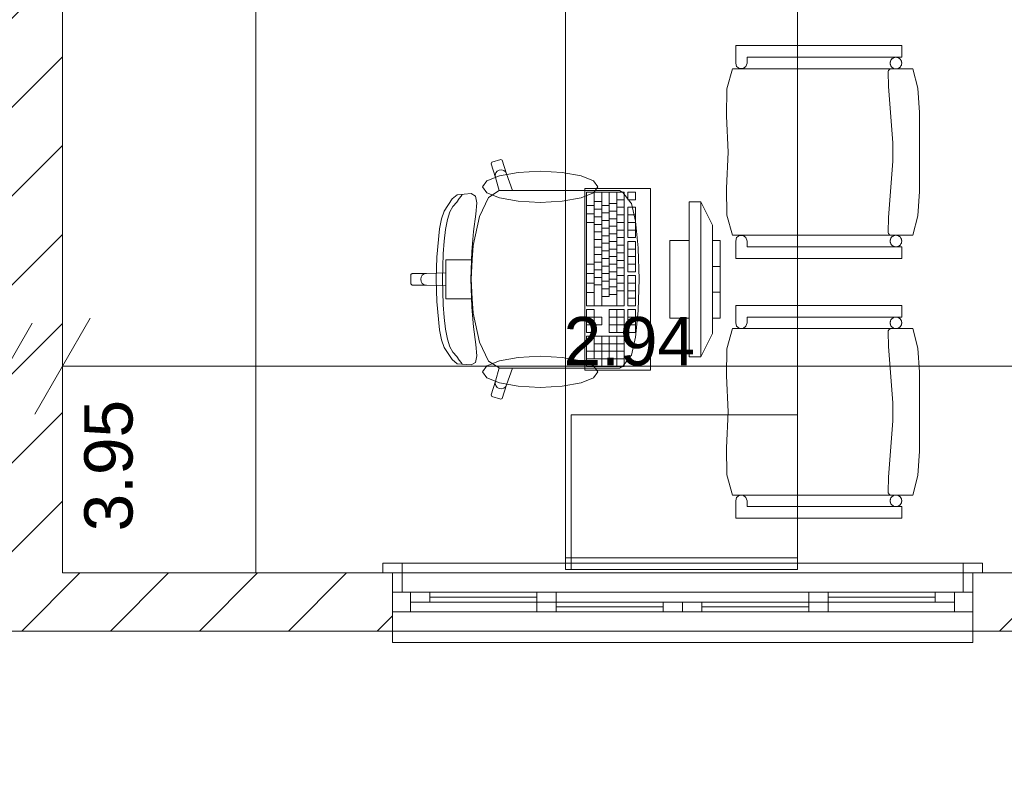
# Model space of a CAD drawing. Header units: millimetres. Extents: x 2826 to 3034, y 1533 to 1590.
# Tile 152 of 248: x 2993.64 to 2996.19, y 1548.14 to 1550.09. Entities that reach past the tile are written whole.
import ezdxf
from ezdxf.enums import TextEntityAlignment as Align

# ---------------------------------------------------------------- set-up
doc = ezdxf.new("R2010")
doc.units = ezdxf.units.MM
doc.layers.add('_Caneta_No__220', color=7, linetype='Continuous', lineweight=15, true_color=0x8a8a8a)
doc.styles.add('ESTILO_GERADO_2', font='arial.ttf')
pattern_1 = [(45, (0.02328, 0.61931), (-0.1149048, 0.1149048), [])]

# ---------------------------------------------------------------- blocks, each defined once
blk = doc.blocks.new('ARROWHEAD_2')
at = {"color": 0, "linetype": 'Continuous', "lineweight": 0}
for p, q in [((-0.378, -0.655), (0.378, 0.655)), ((0, 0), (-1, 0))]:
    blk.add_line(p, q, dxfattribs=at)
blk = doc.blocks.new('A$Cdd268059')
at = {"layer": '_Caneta_No__220'}
h = blk.add_hatch(dxfattribs=at)
h.set_pattern_fill('TIJOLO_COMUM_0005', color=256, style=0, pattern_type=2)
h.set_pattern_definition([(45, (0.02328, 0.61931), (-0.1149048, 0.1149048), [])])
h.paths.add_polyline_path([(7.4011, 1.9693), (7.4011, 5.9193), (7.2511, 5.9193), (7.2511, 1.9693)])
h = blk.add_hatch(dxfattribs=at)
h.set_pattern_fill('TIJOLO_COMUM_0005', color=256, style=0, pattern_type=2)
h.set_pattern_definition(pattern_1)
h.paths.add_polyline_path([(6.0979, 1.9693), (6.0979, 1.8193), (8.2539, 1.8193), (8.2539, 1.9693)])
h = blk.add_hatch(dxfattribs=at)
h.set_pattern_fill('TIJOLO_COMUM_0005', color=256, style=0, pattern_type=2)
h.set_pattern_definition(pattern_1)
h.paths.add_polyline_path([(9.7539, 1.8193), (10.9452, 1.8193), (10.9452, 1.9693), (9.7539, 1.9693)])
for p, q in [((7.4011, 5.9193), (7.4011, 1.9693)), ((7.4011, 5.9193), (7.4011, 1.9693)), ((7.9011, 1.9693), (7.9011, 5.9193)), ((9.1412, 3.3322), (9.1412, 3.2872)), ((9.5704, 3.3322), (9.1412, 3.3322)), ((9.5704, 3.3022), (9.5704, 3.3322)), ((9.1412, 3.2872), (9.1435, 3.2783)), ((9.1677, 3.2783), (9.1706, 3.2872)), ((9.1706, 3.2872), (9.1706, 3.3022)), ((9.1706, 3.3022), (9.5704, 3.3022)), ((9.1332, 3.2722), (9.118, 3.2202)), ((9.599, 3.2722), (9.1332, 3.2722)), ((9.1435, 3.2783), (9.151, 3.2729)), ((9.151, 3.2729), (9.1603, 3.2729)), ((9.1603, 3.2729), (9.1677, 3.2783)), ((9.5355, 3.2649), (9.5357, 3.2662)), ((9.5355, 3.2642), (9.5355, 3.2649)), ((9.5365, 3.2262), (9.5355, 3.2642)), ((9.5357, 3.2662), (9.5362, 3.2676)), ((9.5362, 3.2676), (9.5369, 3.2688)), ((9.5369, 3.2688), (9.5378, 3.2698)), ((9.5378, 3.2698), (9.5389, 3.2707)), ((9.5389, 3.2707), (9.5401, 3.2714)), ((9.5401, 3.2714), (9.5414, 3.2719)), ((9.5414, 3.2719), (9.5428, 3.2722)), ((9.6117, 3.2219), (9.599, 3.2722)), ((9.118, 3.2202), (9.1177, 3.1501)), ((9.5475, 3.0807), (9.5365, 3.2262)), ((9.6167, 3.1592), (9.6117, 3.2219)), ((9.6167, 3.0572), (9.6167, 3.1592)), ((9.1177, 3.1501), (9.1219, 3.0572)), ((9.5475, 3.0337), (9.5475, 3.0807)), ((9.1219, 3.0572), (9.1177, 2.9642)), ((9.6167, 2.9551), (9.6167, 3.0572)), ((8.511, 3.0308), (8.5091, 3.027)), ((8.5338, 3.0383), (8.511, 3.0308)), ((8.5376, 3.0364), (8.5338, 3.0383)), ((8.549, 3.001), (8.5376, 3.0364)), ((9.5365, 2.8882), (9.5475, 3.0337)), ((8.5091, 3.027), (8.5205, 2.9916)), ((8.525, 3.0078), (8.5214, 3.0031)), ((8.5301, 3.0107), (8.525, 3.0078)), ((8.5359, 3.0113), (8.5301, 3.0107)), ((8.5415, 3.0097), (8.5359, 3.0113)), ((8.5461, 3.0061), (8.5415, 3.0097)), ((8.549, 3.001), (8.5461, 3.0061)), ((8.5214, 3.0031), (8.5198, 2.9975)), ((8.5198, 2.9975), (8.5205, 2.9916)), ((8.5205, 2.9916), (8.5302, 2.9575)), ((8.5647, 2.9576), (8.549, 3.001)), ((8.5302, 2.9575), (8.5023, 2.9401)), ((8.5304, 2.9576), (8.5302, 2.9575)), ((8.5304, 2.9576), (8.5647, 2.9576)), ((8.7738, 2.9576), (8.5647, 2.9576)), ((8.756, 2.9535), (8.756, 2.6598)), ((8.853, 2.9535), (8.756, 2.9535)), ((8.8098, 2.9576), (8.7738, 2.9576)), ((8.7754, 2.9535), (8.7754, 2.6598)), ((8.7948, 2.9535), (8.7948, 2.6598)), ((8.8409, 2.9576), (8.8098, 2.9576)), ((8.8142, 2.9535), (8.8142, 2.6842)), ((8.8336, 2.9535), (8.8336, 2.6598)), ((8.8495, 2.953), (8.8409, 2.9576)), ((8.8706, 2.9262), (8.8495, 2.953)), ((8.853, 2.6598), (8.853, 2.9535)), ((8.8627, 2.9535), (8.8627, 2.9339)), ((8.882, 2.9535), (8.8627, 2.9535)), ((8.882, 2.9339), (8.882, 2.9535)), ((9.1177, 2.9642), (9.118, 2.8941)), ((9.6117, 2.8925), (9.6167, 2.9551)), ((8.408, 2.9359), (8.3879, 2.9048)), ((8.4212, 2.9464), (8.408, 2.9359)), ((8.4103, 2.9163), (8.4204, 2.928)), ((8.4204, 2.928), (8.4266, 2.9371)), ((8.4572, 2.9497), (8.4212, 2.9464)), ((8.4266, 2.9371), (8.4317, 2.9433)), ((8.4317, 2.9433), (8.4343, 2.9471)), ((8.4688, 2.943), (8.4572, 2.9497)), ((8.4718, 2.9258), (8.4688, 2.943)), ((8.5023, 2.9401), (8.4786, 2.8904)), ((8.7754, 2.929), (8.7948, 2.929)), ((8.8336, 2.9339), (8.853, 2.9339)), ((8.8627, 2.9339), (8.882, 2.9339)), ((9.0211, 2.9283), (9.0211, 2.5283)), ((9.0511, 2.9283), (9.0211, 2.9283)), ((9.0511, 2.5283), (9.0511, 2.9283)), ((9.0511, 2.9283), (9.0811, 2.8683)), ((8.3879, 2.9048), (8.3807, 2.8849)), ((8.3964, 2.8828), (8.4027, 2.9031)), ((8.4027, 2.9031), (8.4103, 2.9163)), ((8.4693, 2.8969), (8.4718, 2.9258)), ((8.756, 2.9192), (8.7754, 2.9192)), ((8.7754, 2.9095), (8.7948, 2.9095)), ((8.7948, 2.9192), (8.8142, 2.9192)), ((8.8142, 2.9241), (8.8336, 2.9241)), ((8.8142, 2.9046), (8.8336, 2.9046)), ((8.8336, 2.9144), (8.853, 2.9144)), ((8.8627, 2.9144), (8.8627, 2.836)), ((8.882, 2.9144), (8.8627, 2.9144)), ((8.8715, 2.9241), (8.8706, 2.9262)), ((8.8822, 2.8782), (8.8715, 2.9241)), ((8.882, 2.836), (8.882, 2.9144)), ((8.3807, 2.8849), (8.3759, 2.859)), ((8.3915, 2.8568), (8.3964, 2.8828)), ((8.4786, 2.8904), (8.4627, 2.8161)), ((8.4634, 2.8515), (8.4693, 2.8969)), ((8.756, 2.8972), (8.7754, 2.8972)), ((8.7754, 2.8899), (8.7948, 2.8899)), ((8.7948, 2.8997), (8.8142, 2.8997)), ((8.7948, 2.8801), (8.8142, 2.8801)), ((8.8142, 2.885), (8.8336, 2.885)), ((8.8336, 2.8948), (8.853, 2.8948)), ((8.8627, 2.8948), (8.882, 2.8948)), ((8.8894, 2.8094), (8.8822, 2.8782)), ((9.118, 2.8941), (9.1332, 2.8422)), ((9.5355, 2.8502), (9.5365, 2.8882)), ((9.599, 2.8422), (9.6117, 2.8925)), ((8.3759, 2.859), (8.3689, 2.7858)), ((8.3878, 2.8269), (8.3915, 2.8568)), ((8.4588, 2.8006), (8.4634, 2.8515)), ((8.756, 2.8752), (8.7754, 2.8752)), ((8.7754, 2.8703), (8.7948, 2.8703)), ((8.7948, 2.8605), (8.8142, 2.8605)), ((8.8142, 2.8654), (8.8336, 2.8654)), ((8.8336, 2.8752), (8.853, 2.8752)), ((8.8336, 2.8556), (8.853, 2.8556)), ((8.8627, 2.8752), (8.882, 2.8752)), ((8.8627, 2.8556), (8.882, 2.8556)), ((9.0811, 2.8683), (9.0811, 2.5883)), ((8.3852, 2.7944), (8.3878, 2.8269)), ((8.7754, 2.8507), (8.7948, 2.8507)), ((8.7754, 2.8311), (8.7948, 2.8311)), ((8.7948, 2.8409), (8.8142, 2.8409)), ((8.8142, 2.8458), (8.8336, 2.8458)), ((8.8142, 2.8262), (8.8336, 2.8262)), ((8.8336, 2.836), (8.853, 2.836)), ((8.8627, 2.836), (8.882, 2.836)), ((8.8627, 2.8262), (8.8627, 2.7479)), ((8.882, 2.8262), (8.8627, 2.8262)), ((8.882, 2.7479), (8.882, 2.8262)), ((8.9711, 2.8283), (8.9711, 2.6283)), ((9.0211, 2.8283), (8.9711, 2.8283)), ((9.0211, 2.6283), (9.0211, 2.8283)), ((9.0811, 2.8283), (9.0811, 2.6283)), ((9.1011, 2.8283), (9.0811, 2.8283)), ((9.1011, 2.6283), (9.1011, 2.8283)), ((9.1332, 2.8422), (9.599, 2.8422)), ((9.1435, 2.836), (9.1412, 2.8272)), ((9.1412, 2.8272), (9.1412, 2.7822)), ((9.151, 2.8414), (9.1435, 2.836)), ((9.1603, 2.8414), (9.151, 2.8414)), ((9.1677, 2.836), (9.1603, 2.8414)), ((9.1706, 2.8272), (9.1677, 2.836)), ((9.1706, 2.8122), (9.1706, 2.8272)), ((9.5355, 2.8495), (9.5355, 2.8502)), ((9.5357, 2.8481), (9.5355, 2.8495)), ((9.5362, 2.8468), (9.5357, 2.8481)), ((9.5369, 2.8456), (9.5362, 2.8468)), ((9.5378, 2.8445), (9.5369, 2.8456)), ((9.5389, 2.8436), (9.5378, 2.8445)), ((9.5401, 2.8429), (9.5389, 2.8436)), ((8.4564, 2.7283), (8.4588, 2.8006)), ((8.4627, 2.8161), (8.4603, 2.7786)), ((8.7754, 2.8115), (8.7948, 2.8115)), ((8.7948, 2.8213), (8.8142, 2.8213)), ((8.7948, 2.8017), (8.8142, 2.8017)), ((8.8142, 2.8066), (8.8336, 2.8066)), ((8.8336, 2.8164), (8.853, 2.8164)), ((8.8627, 2.8066), (8.882, 2.8066)), ((8.8895, 2.8083), (8.8894, 2.8094)), ((8.8919, 2.7283), (8.8895, 2.8083)), ((9.5704, 2.8122), (9.1706, 2.8122)), ((9.5704, 2.7822), (9.5704, 2.8122)), ((8.3689, 2.7858), (8.3667, 2.7283)), ((8.3838, 2.761), (8.3852, 2.7944)), ((8.4216, 2.7786), (8.3917, 2.7786)), ((8.3917, 2.7786), (8.3917, 2.7452)), ((8.4603, 2.7786), (8.4216, 2.7786)), ((8.4603, 2.7786), (8.4571, 2.7283)), ((8.7754, 2.792), (8.7948, 2.792)), ((8.7948, 2.7822), (8.8142, 2.7822)), ((8.8142, 2.7871), (8.8336, 2.7871)), ((8.8336, 2.7969), (8.853, 2.7969)), ((8.8336, 2.7773), (8.853, 2.7773)), ((8.8627, 2.7871), (8.882, 2.7871)), ((9.1412, 2.7822), (9.5704, 2.7822)), ((8.3833, 2.7283), (8.3838, 2.761)), ((8.756, 2.7675), (8.7754, 2.7675)), ((8.7754, 2.7724), (8.7948, 2.7724)), ((8.7754, 2.7528), (8.7948, 2.7528)), ((8.7948, 2.7626), (8.8142, 2.7626)), ((8.8142, 2.7675), (8.8336, 2.7675)), ((8.8336, 2.7577), (8.853, 2.7577)), ((8.8627, 2.7675), (8.882, 2.7675)), ((9.0811, 2.7616), (9.1011, 2.7616)), ((8.3049, 2.7434), (8.3019, 2.7404)), ((8.3019, 2.7404), (8.3019, 2.7283)), ((8.3019, 2.7162), (8.3019, 2.7283)), ((8.3418, 2.7434), (8.3049, 2.7434)), ((8.328, 2.7341), (8.3269, 2.7283)), ((8.328, 2.7225), (8.3269, 2.7283)), ((8.3312, 2.739), (8.328, 2.7341)), ((8.3361, 2.7423), (8.3312, 2.739)), ((8.3418, 2.7434), (8.3361, 2.7423)), ((8.3917, 2.7452), (8.3418, 2.7434)), ((8.3689, 2.6708), (8.3667, 2.7283)), ((8.3833, 2.7283), (8.3838, 2.6956)), ((8.3917, 2.7452), (8.3917, 2.7283)), ((8.3917, 2.7114), (8.3917, 2.7283)), ((8.4564, 2.7283), (8.4588, 2.656)), ((8.4603, 2.678), (8.4571, 2.7283)), ((8.756, 2.743), (8.7754, 2.743)), ((8.7754, 2.7332), (8.7948, 2.7332)), ((8.7948, 2.743), (8.8142, 2.743)), ((8.8142, 2.7479), (8.8336, 2.7479)), ((8.8142, 2.7283), (8.8336, 2.7283)), ((8.8336, 2.7381), (8.853, 2.7381)), ((8.8627, 2.7479), (8.882, 2.7479)), ((8.8627, 2.7381), (8.8627, 2.6598)), ((8.882, 2.7381), (8.8627, 2.7381)), ((8.882, 2.6598), (8.882, 2.7381)), ((8.8919, 2.7283), (8.8895, 2.6483)), ((8.3049, 2.7132), (8.3019, 2.7162)), ((8.3418, 2.7132), (8.3049, 2.7132)), ((8.3312, 2.7176), (8.328, 2.7225)), ((8.3361, 2.7144), (8.3312, 2.7176)), ((8.3418, 2.7132), (8.3361, 2.7144)), ((8.3917, 2.7114), (8.3418, 2.7132)), ((8.3917, 2.678), (8.3917, 2.7114)), ((8.756, 2.7185), (8.7754, 2.7185)), ((8.7754, 2.7136), (8.7948, 2.7136)), ((8.7948, 2.7234), (8.8142, 2.7234)), ((8.7948, 2.7038), (8.8142, 2.7038)), ((8.8142, 2.7087), (8.8336, 2.7087)), ((8.8336, 2.7185), (8.853, 2.7185)), ((8.8336, 2.6989), (8.853, 2.6989)), ((8.8627, 2.7185), (8.882, 2.7185)), ((8.8627, 2.6989), (8.882, 2.6989)), ((8.3838, 2.6956), (8.3852, 2.6622)), ((8.4216, 2.678), (8.3917, 2.678)), ((8.4603, 2.678), (8.4216, 2.678)), ((8.4627, 2.6406), (8.4603, 2.678)), ((8.756, 2.694), (8.7754, 2.694)), ((8.7948, 2.6842), (8.8142, 2.6842)), ((8.8142, 2.6891), (8.8336, 2.6891)), ((8.8627, 2.6794), (8.882, 2.6794)), ((9.0811, 2.695), (9.1011, 2.695)), ((8.3759, 2.5976), (8.3689, 2.6708)), ((8.3852, 2.6622), (8.3878, 2.6298)), ((8.4588, 2.656), (8.4634, 2.6051)), ((8.756, 2.6598), (8.853, 2.6598)), ((8.756, 2.65), (8.756, 2.5912)), ((8.7754, 2.65), (8.756, 2.65)), ((8.7754, 2.6304), (8.7754, 2.65)), ((8.8142, 2.65), (8.8142, 2.5912)), ((8.853, 2.65), (8.8142, 2.65)), ((8.8336, 2.65), (8.8336, 2.5912)), ((8.853, 2.5912), (8.853, 2.65)), ((8.8627, 2.6598), (8.882, 2.6598)), ((8.8627, 2.65), (8.8627, 2.5912)), ((8.882, 2.65), (8.8627, 2.65)), ((8.882, 2.5912), (8.882, 2.65)), ((8.8894, 2.6472), (8.8822, 2.5785)), ((8.8895, 2.6483), (8.8894, 2.6472)), ((9.1412, 2.6608), (9.1412, 2.6158)), ((9.5704, 2.6608), (9.1412, 2.6608)), ((9.5704, 2.6308), (9.5704, 2.6608)), ((8.3878, 2.6298), (8.3915, 2.5998)), ((8.4786, 2.5662), (8.4627, 2.6406)), ((8.756, 2.6304), (8.7754, 2.6304)), ((8.7948, 2.6304), (8.7754, 2.6304)), ((8.7754, 2.6304), (8.7754, 2.6108)), ((8.7948, 2.6108), (8.7948, 2.6304)), ((8.8142, 2.6304), (8.853, 2.6304)), ((8.8627, 2.6304), (8.882, 2.6304)), ((8.9711, 2.6283), (9.0211, 2.6283)), ((9.0811, 2.6283), (9.1011, 2.6283)), ((9.1706, 2.6158), (9.1706, 2.6308)), ((9.1706, 2.6308), (9.5704, 2.6308)), ((8.3807, 2.5717), (8.3759, 2.5976)), ((8.3915, 2.5998), (8.3964, 2.5738)), ((8.4634, 2.6051), (8.4693, 2.5598)), ((8.756, 2.6108), (8.7754, 2.6108)), ((8.7754, 2.5912), (8.7754, 2.6108)), ((8.7754, 2.6108), (8.7948, 2.6108)), ((8.8142, 2.6108), (8.853, 2.6108)), ((8.8627, 2.6108), (8.882, 2.6108)), ((9.1332, 2.6008), (9.118, 2.5489)), ((9.599, 2.6008), (9.1332, 2.6008)), ((9.1412, 2.6158), (9.1435, 2.607)), ((9.1435, 2.607), (9.151, 2.6016)), ((9.151, 2.6016), (9.1603, 2.6016)), ((9.1603, 2.6016), (9.1677, 2.607)), ((9.1677, 2.607), (9.1706, 2.6158)), ((9.5357, 2.5949), (9.5362, 2.5962)), ((9.5362, 2.5962), (9.5369, 2.5974)), ((9.5369, 2.5974), (9.5378, 2.5985)), ((9.5378, 2.5985), (9.5389, 2.5994)), ((9.5389, 2.5994), (9.5401, 2.6001)), ((9.5401, 2.6001), (9.5414, 2.6006)), ((9.5414, 2.6006), (9.5428, 2.6008)), ((9.6117, 2.5505), (9.599, 2.6008)), ((8.3879, 2.5518), (8.3807, 2.5717)), ((8.3964, 2.5738), (8.4027, 2.5535)), ((8.756, 2.5912), (8.7754, 2.5912)), ((8.756, 2.5814), (8.756, 2.5031)), ((8.853, 2.5814), (8.756, 2.5814)), ((8.7754, 2.5814), (8.7754, 2.5227)), ((8.7948, 2.5814), (8.7948, 2.5031)), ((8.8142, 2.5912), (8.853, 2.5912)), ((8.8142, 2.5814), (8.8142, 2.5227)), ((8.8336, 2.5814), (8.8336, 2.5031)), ((8.853, 2.5031), (8.853, 2.5814)), ((8.8627, 2.5912), (8.882, 2.5912)), ((8.8822, 2.5785), (8.8715, 2.5325)), ((9.0511, 2.5283), (9.0811, 2.5883)), ((9.5355, 2.5935), (9.5357, 2.5949)), ((9.5355, 2.5928), (9.5355, 2.5935)), ((9.5365, 2.5548), (9.5355, 2.5928)), ((8.408, 2.5207), (8.3879, 2.5518)), ((8.4027, 2.5535), (8.4103, 2.5403)), ((8.4693, 2.5598), (8.4718, 2.5309)), ((8.5023, 2.5165), (8.4786, 2.5662)), ((8.7754, 2.5619), (8.853, 2.5619)), ((9.118, 2.5489), (9.1177, 2.4788)), ((9.5475, 2.4093), (9.5365, 2.5548)), ((9.6167, 2.4879), (9.6117, 2.5505)), ((8.4212, 2.5102), (8.408, 2.5207)), ((8.4103, 2.5403), (8.4204, 2.5286)), ((8.4204, 2.5286), (8.4266, 2.5196)), ((8.4718, 2.5309), (8.4688, 2.5136)), ((8.756, 2.5423), (8.853, 2.5423)), ((8.756, 2.5227), (8.853, 2.5227)), ((8.8706, 2.5304), (8.8495, 2.5036)), ((8.8715, 2.5325), (8.8706, 2.5304)), ((9.0211, 2.5283), (9.0511, 2.5283)), ((7.5911, 2.5038), (10.1514, 2.5038)), ((8.4572, 2.5069), (8.4212, 2.5102)), ((8.4266, 2.5196), (8.4317, 2.5133)), ((8.4317, 2.5133), (8.4343, 2.5095)), ((8.4688, 2.5136), (8.4572, 2.5069)), ((8.5302, 2.4992), (8.5023, 2.5165)), ((8.5205, 2.465), (8.5302, 2.4992)), ((8.5304, 2.499), (8.5302, 2.4992)), ((8.5304, 2.499), (8.5647, 2.499)), ((8.5647, 2.499), (8.549, 2.4557)), ((8.7738, 2.499), (8.5647, 2.499)), ((8.756, 2.5031), (8.853, 2.5031)), ((8.8098, 2.499), (8.7738, 2.499)), ((8.8409, 2.499), (8.8098, 2.499)), ((8.8495, 2.5036), (8.8409, 2.499)), ((9.1177, 2.4788), (9.1219, 2.3858)), ((9.6167, 2.3858), (9.6167, 2.4879)), ((8.5091, 2.4296), (8.5205, 2.465)), ((8.5198, 2.4591), (8.5205, 2.465)), ((8.5214, 2.4535), (8.5198, 2.4591)), ((8.525, 2.4488), (8.5214, 2.4535)), ((8.5301, 2.446), (8.525, 2.4488)), ((8.5359, 2.4453), (8.5301, 2.446)), ((8.5415, 2.4469), (8.5359, 2.4453)), ((8.549, 2.4557), (8.5376, 2.4203)), ((8.5461, 2.4505), (8.5415, 2.4469)), ((8.549, 2.4557), (8.5461, 2.4505)), ((8.511, 2.4258), (8.5091, 2.4296)), ((8.5338, 2.4183), (8.511, 2.4258)), ((8.5376, 2.4203), (8.5338, 2.4183)), ((9.5475, 2.3623), (9.5475, 2.4093)), ((8.7161, 1.9783), (8.7161, 2.3783)), ((8.7161, 2.3783), (9.3011, 2.3783)), ((9.1219, 2.3858), (9.1177, 2.2929)), ((9.6167, 2.2838), (9.6167, 2.3858)), ((9.5365, 2.2168), (9.5475, 2.3623)), ((9.1177, 2.2929), (9.118, 2.2228)), ((9.6117, 2.2211), (9.6167, 2.2838)), ((9.118, 2.2228), (9.1332, 2.1708)), ((9.5355, 2.1788), (9.5365, 2.2168)), ((9.599, 2.1708), (9.6117, 2.2211)), ((9.1332, 2.1708), (9.599, 2.1708)), ((9.1435, 2.1646), (9.1412, 2.1558)), ((9.151, 2.1701), (9.1435, 2.1646)), ((9.1603, 2.1701), (9.151, 2.1701)), ((9.1677, 2.1646), (9.1603, 2.1701)), ((9.1706, 2.1558), (9.1677, 2.1646)), ((9.5355, 2.1781), (9.5355, 2.1788)), ((9.5357, 2.1768), (9.5355, 2.1781)), ((9.5362, 2.1754), (9.5357, 2.1768)), ((9.5369, 2.1742), (9.5362, 2.1754)), ((9.5378, 2.1732), (9.5369, 2.1742)), ((9.5389, 2.1723), (9.5378, 2.1732)), ((9.5401, 2.1716), (9.5389, 2.1723)), ((9.1412, 2.1558), (9.1412, 2.1108)), ((9.1706, 2.1408), (9.1706, 2.1558)), ((9.5704, 2.1408), (9.1706, 2.1408)), ((9.5704, 2.1108), (9.5704, 2.1408)), ((9.1412, 2.1108), (9.5704, 2.1108)), ((8.2289, 1.9693), (8.2289, 1.9943)), ((8.2289, 1.9943), (8.2789, 1.9943)), ((9.7289, 1.9943), (8.2789, 1.9943)), ((8.2789, 1.9943), (8.2789, 1.9693)), ((9.7289, 1.9943), (9.7789, 1.9943)), ((9.7289, 1.9693), (9.7289, 1.9943)), ((9.7789, 1.9943), (9.7789, 1.9693)), ((7.4011, 1.9693), (13.2952, 1.9693)), ((7.4011, 1.9693), (7.9011, 1.9693)), ((8.2539, 1.9693), (8.2289, 1.9693)), ((8.2789, 1.9693), (8.2289, 1.9693)), ((8.2539, 1.9693), (8.2289, 1.9693)), ((8.2539, 1.9693), (8.2289, 1.9693)), ((8.2539, 1.9193), (8.2539, 1.9693)), ((9.7539, 1.9693), (8.2539, 1.9693)), ((8.2539, 1.9193), (8.2539, 1.9693)), ((8.2539, 1.9693), (8.2789, 1.9693)), ((8.2539, 1.9193), (8.2539, 1.9693)), ((8.2539, 1.9193), (8.2539, 1.9693)), ((8.2789, 1.9693), (8.2789, 1.9193)), ((9.7289, 1.9193), (9.7289, 1.9693)), ((9.7289, 1.9693), (9.7539, 1.9693)), ((9.7789, 1.9693), (9.7289, 1.9693)), ((9.7539, 1.9693), (9.7789, 1.9693)), ((9.7539, 1.9193), (9.7539, 1.9693)), ((9.7539, 1.9693), (9.7539, 1.9193)), ((9.7539, 1.9193), (9.7539, 1.9693)), ((9.7539, 1.9193), (9.7539, 1.9693)), ((9.7539, 1.9693), (9.7789, 1.9693)), ((9.7539, 1.9693), (9.7789, 1.9693)), ((8.2539, 1.8693), (8.2539, 1.9193)), ((8.2789, 1.9193), (8.2539, 1.9193)), ((8.2539, 1.9193), (8.3009, 1.9193)), ((8.2539, 1.8693), (8.2539, 1.9193)), ((8.2539, 1.8693), (8.2539, 1.9193)), ((8.3009, 1.9193), (8.6774, 1.9193)), ((8.3009, 1.9193), (8.3009, 1.8693)), ((8.3009, 1.9193), (8.3509, 1.9193)), ((8.3009, 1.8943), (8.3009, 1.9193)), ((8.3509, 1.9193), (8.3509, 1.8943)), ((8.3509, 1.9193), (8.6274, 1.9193)), ((8.6274, 1.9193), (9.0039, 1.9193)), ((8.6274, 1.8943), (8.6274, 1.9193)), ((8.6274, 1.9193), (8.6774, 1.9193)), ((8.6774, 1.9193), (8.6774, 1.8943)), ((9.0039, 1.9193), (9.3804, 1.9193)), ((9.3304, 1.9193), (9.7069, 1.9193)), ((9.3304, 1.9193), (9.3804, 1.9193)), ((9.3304, 1.8943), (9.3304, 1.9193)), ((9.3804, 1.9193), (9.3804, 1.8943)), ((9.3804, 1.9193), (9.6569, 1.9193)), ((9.6569, 1.8943), (9.6569, 1.9193)), ((9.6569, 1.9193), (9.7069, 1.9193)), ((9.7069, 1.8693), (9.7069, 1.9193)), ((9.7069, 1.9193), (9.7539, 1.9193)), ((9.7069, 1.9193), (9.7069, 1.8943)), ((9.7539, 1.9193), (9.7289, 1.9193)), ((9.7539, 1.8693), (9.7539, 1.9193)), ((9.7539, 1.8693), (9.7539, 1.9193)), ((9.7539, 1.8693), (9.7539, 1.9193)), ((8.3509, 1.8943), (8.3009, 1.8943)), ((8.6274, 1.9068), (8.3509, 1.9068)), ((8.6274, 1.8943), (8.3509, 1.8943)), ((8.6274, 1.8943), (8.6774, 1.8943)), ((8.6274, 1.8693), (8.6274, 1.8943)), ((8.6774, 1.8943), (8.6274, 1.8943)), ((8.6774, 1.8943), (8.6774, 1.8693)), ((8.6774, 1.8943), (8.9539, 1.8943)), ((8.9539, 1.8693), (8.9539, 1.8943)), ((8.9539, 1.8943), (9.0039, 1.8943)), ((9.0039, 1.8943), (9.0539, 1.8943)), ((9.0039, 1.8693), (9.0039, 1.8943)), ((9.0039, 1.8943), (9.0039, 1.8693)), ((9.0539, 1.8943), (9.0539, 1.8693)), ((9.0539, 1.8943), (9.3304, 1.8943)), ((9.3804, 1.8943), (9.3304, 1.8943)), ((9.3304, 1.8693), (9.3304, 1.8943)), ((9.3304, 1.8943), (9.3804, 1.8943)), ((9.6569, 1.9068), (9.3804, 1.9068)), ((9.6569, 1.8943), (9.3804, 1.8943)), ((9.3804, 1.8943), (9.3804, 1.8693)), ((9.7069, 1.8943), (9.6569, 1.8943)), ((8.2539, 1.8193), (8.2539, 1.8693)), ((8.3009, 1.8693), (8.2539, 1.8693)), ((8.2539, 1.8193), (8.2539, 1.8693)), ((8.6774, 1.8693), (8.3009, 1.8693)), ((9.0039, 1.8693), (8.6274, 1.8693)), ((8.6774, 1.8693), (8.6274, 1.8693)), ((8.9539, 1.8818), (8.6774, 1.8818)), ((8.9539, 1.8693), (8.6774, 1.8693)), ((9.0039, 1.8693), (8.9539, 1.8693)), ((9.3804, 1.8693), (9.0039, 1.8693)), ((9.0539, 1.8693), (9.0039, 1.8693)), ((9.3304, 1.8818), (9.0539, 1.8818)), ((9.3304, 1.8693), (9.0539, 1.8693)), ((9.7069, 1.8693), (9.3304, 1.8693)), ((9.3804, 1.8693), (9.3304, 1.8693)), ((9.7539, 1.8693), (9.7069, 1.8693)), ((9.7539, 1.8193), (9.7539, 1.8693)), ((9.7539, 1.8193), (9.7539, 1.8693)), ((18.8463, 1.8193), (0.8233, 1.8193)), ((8.2539, 1.7893), (8.2539, 1.8193)), ((9.7539, 1.8193), (8.2539, 1.8193)), ((9.7539, 1.8193), (9.7539, 1.7893)), ((9.7539, 1.7893), (8.2539, 1.7893))]:
    blk.add_line(p, q, dxfattribs=at)
for points in [[(0.8316, 1.8193), (18.8463, 1.8193), (18.8502, 0.0414), (25.1638, 0.0553), (25.1638, 1.8193), (41.007, 1.8193), (41.007, 17.3869), (31.0212, 17.3869), (31.0212, 11.6171), (18.8463, 11.6171), (18.8463, 10.4171), (0.8316, 10.4171)], [(9.3011, 3.4783), (9.3011, 1.9783), (8.7011, 1.9783), (8.7011, 3.4783)], [(9.1412, 3.3322), (9.1412, 3.2872), (9.1435, 3.2783), (9.151, 3.2729), (9.1603, 3.2729), (9.1677, 3.2783), (9.1706, 3.2872), (9.1706, 3.3022), (9.5704, 3.3022), (9.5704, 3.3322)], [(9.5705, 3.2872), (9.5702, 3.2898), (9.5695, 3.2923), (9.5684, 3.2947), (9.5669, 3.2968), (9.5651, 3.2987), (9.563, 3.3002), (9.5606, 3.3013), (9.5581, 3.3019), (9.5555, 3.3022), (9.5529, 3.3019), (9.5503, 3.3013), (9.548, 3.3002), (9.5458, 3.2987), (9.544, 3.2968), (9.5425, 3.2947), (9.5414, 3.2923), (9.5407, 3.2898), (9.5405, 3.2872), (9.5407, 3.2846), (9.5414, 3.282), (9.5425, 3.2797), (9.544, 3.2775), (9.5458, 3.2757), (9.548, 3.2742), (9.5503, 3.2731), (9.5529, 3.2724), (9.5555, 3.2722), (9.5581, 3.2724), (9.5606, 3.2731), (9.563, 3.2742), (9.5651, 3.2757), (9.5669, 3.2775), (9.5684, 3.2797), (9.5695, 3.282), (9.5702, 3.2846)], [(9.1332, 3.2722), (9.118, 3.2202), (9.1177, 3.1501), (9.1219, 3.0572), (9.1177, 2.9642), (9.118, 2.8941), (9.1332, 2.8422), (9.599, 2.8422), (9.6117, 2.8925), (9.6167, 2.9551), (9.6167, 3.0572), (9.6167, 3.1592), (9.6117, 3.2219), (9.599, 3.2722)], [(8.636, 3.0076), (8.579, 3.0045), (8.5306, 2.9958), (8.4983, 2.9827), (8.487, 2.9673), (8.4983, 2.9519), (8.5306, 2.9389), (8.579, 2.9301), (8.636, 2.9271), (8.693, 2.9301), (8.7414, 2.9389), (8.7737, 2.9519), (8.785, 2.9673), (8.7737, 2.9827), (8.7414, 2.9958), (8.693, 3.0045)], [(8.9211, 2.9633), (8.7511, 2.9633), (8.7511, 2.4933), (8.9211, 2.4933)], [(9.1706, 2.8122), (9.1706, 2.8272), (9.1677, 2.836), (9.1603, 2.8414), (9.151, 2.8414), (9.1435, 2.836), (9.1412, 2.8272), (9.1412, 2.7822), (9.5704, 2.7822), (9.5704, 2.8122)], [(9.5705, 2.8272), (9.5702, 2.8298), (9.5695, 2.8323), (9.5684, 2.8347), (9.5669, 2.8368), (9.5651, 2.8387), (9.563, 2.8402), (9.5606, 2.8413), (9.5581, 2.8419), (9.5555, 2.8422), (9.5529, 2.8419), (9.5503, 2.8413), (9.548, 2.8402), (9.5458, 2.8387), (9.544, 2.8368), (9.5425, 2.8347), (9.5414, 2.8323), (9.5407, 2.8298), (9.5405, 2.8272), (9.5407, 2.8246), (9.5414, 2.822), (9.5425, 2.8197), (9.544, 2.8175), (9.5458, 2.8157), (9.548, 2.8142), (9.5503, 2.8131), (9.5529, 2.8124), (9.5555, 2.8122), (9.5581, 2.8124), (9.5606, 2.8131), (9.563, 2.8142), (9.5651, 2.8157), (9.5669, 2.8175), (9.5684, 2.8197), (9.5695, 2.822), (9.5702, 2.8246)], [(9.1412, 2.6608), (9.1412, 2.6158), (9.1435, 2.607), (9.151, 2.6016), (9.1603, 2.6016), (9.1677, 2.607), (9.1706, 2.6158), (9.1706, 2.6308), (9.5704, 2.6308), (9.5704, 2.6608)], [(9.5705, 2.6158), (9.5702, 2.6184), (9.5695, 2.621), (9.5684, 2.6233), (9.5669, 2.6255), (9.5651, 2.6273), (9.563, 2.6288), (9.5606, 2.6299), (9.5581, 2.6306), (9.5555, 2.6308), (9.5529, 2.6306), (9.5503, 2.6299), (9.548, 2.6288), (9.5458, 2.6273), (9.544, 2.6255), (9.5425, 2.6233), (9.5414, 2.621), (9.5407, 2.6184), (9.5405, 2.6158), (9.5407, 2.6132), (9.5414, 2.6107), (9.5425, 2.6083), (9.544, 2.6062), (9.5458, 2.6043), (9.548, 2.6028), (9.5503, 2.6017), (9.5529, 2.6011), (9.5555, 2.6008), (9.5581, 2.6011), (9.5606, 2.6017), (9.563, 2.6028), (9.5651, 2.6043), (9.5669, 2.6062), (9.5684, 2.6083), (9.5695, 2.6107), (9.5702, 2.6132)], [(9.1332, 2.6008), (9.118, 2.5489), (9.1177, 2.4788), (9.1219, 2.3858), (9.1177, 2.2929), (9.118, 2.2228), (9.1332, 2.1708), (9.599, 2.1708), (9.6117, 2.2211), (9.6167, 2.2838), (9.6167, 2.3858), (9.6167, 2.4879), (9.6117, 2.5505), (9.599, 2.6008)], [(8.636, 2.4491), (8.579, 2.4521), (8.5306, 2.4608), (8.4983, 2.4739), (8.487, 2.4893), (8.4983, 2.5047), (8.5306, 2.5178), (8.579, 2.5265), (8.636, 2.5296), (8.693, 2.5265), (8.7414, 2.5178), (8.7737, 2.5047), (8.785, 2.4893), (8.7737, 2.4739), (8.7414, 2.4608), (8.693, 2.4521)], [(9.1706, 2.1408), (9.1706, 2.1558), (9.1677, 2.1646), (9.1603, 2.1701), (9.151, 2.1701), (9.1435, 2.1646), (9.1412, 2.1558), (9.1412, 2.1108), (9.5704, 2.1108), (9.5704, 2.1408)], [(9.5705, 2.1558), (9.5702, 2.1584), (9.5695, 2.161), (9.5684, 2.1633), (9.5669, 2.1655), (9.5651, 2.1673), (9.563, 2.1688), (9.5606, 2.1699), (9.5581, 2.1706), (9.5555, 2.1708), (9.5529, 2.1706), (9.5503, 2.1699), (9.548, 2.1688), (9.5458, 2.1673), (9.544, 2.1655), (9.5425, 2.1633), (9.5414, 2.161), (9.5407, 2.1584), (9.5405, 2.1558), (9.5407, 2.1532), (9.5414, 2.1507), (9.5425, 2.1483), (9.544, 2.1462), (9.5458, 2.1443), (9.548, 2.1428), (9.5503, 2.1417), (9.5529, 2.1411), (9.5555, 2.1408), (9.5581, 2.1411), (9.5606, 2.1417), (9.563, 2.1428), (9.5651, 2.1443), (9.5669, 2.1462), (9.5684, 2.1483), (9.5695, 2.1507), (9.5702, 2.1532)], [(8.7011, 1.9783), (8.7011, 2.0083), (9.3011, 2.0083), (9.3011, 1.9783)]]:
    blk.add_lwpolyline(points, close=True, dxfattribs=at)
for points in [[(7.4011, 1.9693), (7.4011, 5.9193)], [(8.2539, 1.9693), (7.4011, 1.9693)], [(10.9452, 1.9693), (9.7539, 1.9693)], [(6.0979, 1.8193), (8.2539, 1.8193)], [(9.7539, 1.8193), (10.9452, 1.8193)]]:
    blk.add_lwpolyline(points, dxfattribs=at)
for centre, start_param, end_param in [((9.5555, 3.2872), 4.712389, 7.853982), ((9.5555, 3.2872), 1.570796, 4.712389), ((9.5555, 2.8272), 4.712389, 7.853982), ((9.5555, 2.8272), 1.570796, 4.712389), ((9.5555, 2.6158), 4.712389, 7.853982), ((9.5555, 2.6158), 1.570796, 4.712389), ((9.5555, 2.1558), 4.712389, 7.853982), ((9.5555, 2.1558), 1.570796, 4.712389)]:
    blk.add_ellipse(centre, major_axis=(0, 0.015), ratio=0.9996, start_param=start_param, end_param=end_param, dxfattribs=at)
at = {"layer": '_Caneta_No__220', "xscale": 0.19, "yscale": 0.19, "zscale": 0.19, "rotation": 180}
blk.add_blockref('ARROWHEAD_2', (7.4011, 2.5038), dxfattribs=at)
at = {"layer": '_Caneta_No__220', "xscale": 0.19, "yscale": 0.19, "zscale": 0.19}
blk.add_blockref('ARROWHEAD_2', (7.2511, 2.4908), dxfattribs=at)
at = {"layer": '_Caneta_No__220', "insert": (8.8663, 2.5676), "char_height": 0.125, "attachment_point": 5, "style": 'ESTILO_GERADO_2'}
blk.add_mtext('\\A1;2.94', dxfattribs=at)
at = {"layer": '_Caneta_No__220', "insert": (7.5206, 2.2467), "char_height": 0.125, "attachment_point": 5, "rotation": 90, "style": 'ESTILO_GERADO_2'}
blk.add_mtext('\\A1;3.95', dxfattribs=at)
at = {"layer": '_Caneta_No__220', "style": 'ESTILO_GERADO_2'}
for p in [(34.4309, 10.5457), (35.0309, 10.5457)]:
    blk.add_attdef('txt', text='', height=0.12, dxfattribs=at).set_placement(p, align=Align.MIDDLE_CENTER)
blk.add_attdef('txt', text='', height=0.12, rotation=90, dxfattribs=at).set_placement((1.2958, 6.4033), align=Align.MIDDLE_CENTER)

msp = doc.modelspace()

# ---------------------------------------------------------------- block references
msp.add_blockref('A$Cdd268059', (2986.3533, 1546.6934))

doc.saveas('drawing.dxf')
